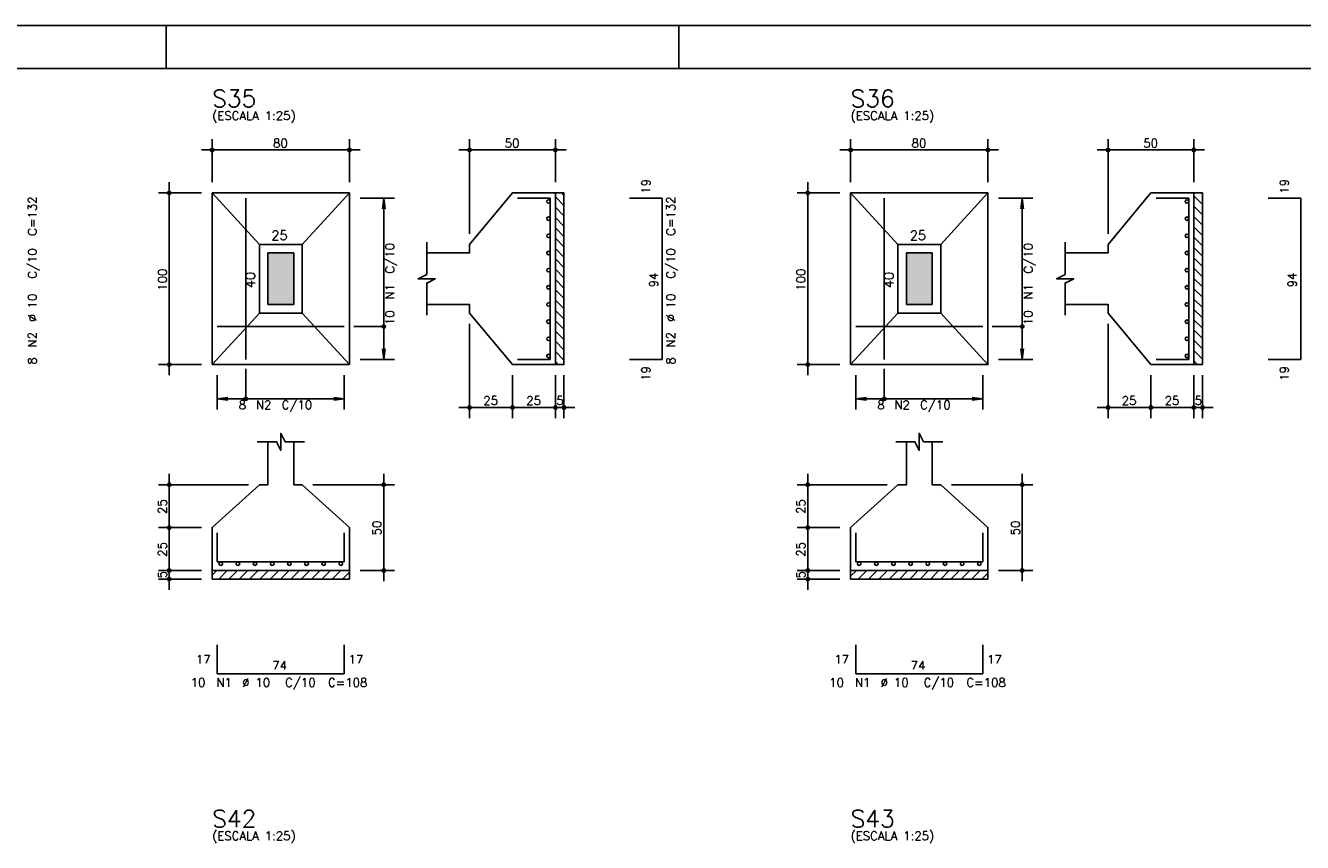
# Model space of a CAD drawing. Extents: x 0 to 119, y 0 to 84.
# Tile 8 of 16: x 30 to 59, y 65 to 84. Entities that reach past the tile are written whole.
import ezdxf

# ---------------------------------------------------------------- set-up
doc = ezdxf.new("R2010")
doc.units = 0
doc.header["$MEASUREMENT"] = 0
for name, color, linetype in [('1', 1, 'CONTINUOUS'), ('2', 2, 'CONTINUOUS'), ('3', 3, 'CONTINUOUS'), ('6', 6, 'CONTINUOUS'), ('7', 7, 'CONTINUOUS'), ('8', 8, 'CONTINUOUS'), ('9', 9, 'CONTINUOUS')]:
    doc.layers.add(name, color=color, linetype=linetype)
doc.styles.get("Standard").update_dxf_attribs({"font": 'ROMANS.SHX'})

msp = doc.modelspace()

# ---------------------------------------------------------------- linework, layer by layer
at = {"layer": '1', "linetype": 'Continuous'}
for p, q in [((0, 84.099998), (118.900002, 84.099998)), ((32.950001, 83.099998), (32.950001, 84.099998)), ((44.900002, 83.099998), (44.900002, 84.099998)), ((42.02427, 80.107213), (42.22427, 79.907213)), ((42.1719, 80.2), (42.22427, 80.14763)), ((56.9064, 80.130894), (57.1064, 79.930894)), ((57.07771, 80.2), (57.1064, 80.17131)), ((42.02427, 79.866797), (42.22427, 79.666797)), ((56.9064, 79.890478), (57.1064, 79.690478)), ((42.02427, 79.626381), (42.22427, 79.426381)), ((56.9064, 79.650062), (57.1064, 79.450062)), ((42.02427, 79.385964), (42.22427, 79.185964)), ((56.9064, 79.409645), (57.1064, 79.209645)), ((42.02427, 79.145548), (42.22427, 78.945548)), ((42.02427, 78.905132), (42.22427, 78.705132)), ((56.9064, 79.169229), (57.1064, 78.969229)), ((56.9064, 78.928813), (57.1064, 78.728813)), ((42.02427, 78.664715), (42.22427, 78.464715)), ((56.9064, 78.688396), (57.1064, 78.488396)), ((42.02427, 78.424299), (42.22427, 78.224299)), ((56.9064, 78.44798), (57.1064, 78.24798)), ((42.02427, 78.183883), (42.22427, 77.983883)), ((56.9064, 78.207564), (57.1064, 78.007564)), ((42.02427, 77.943466), (42.22427, 77.743466)), ((42.02427, 77.70305), (42.22427, 77.50305)), ((56.9064, 77.967147), (57.1064, 77.767147)), ((56.9064, 77.726731), (57.1064, 77.526731)), ((42.02427, 77.462634), (42.22427, 77.262634)), ((56.9064, 77.486315), (57.1064, 77.286315)), ((42.02427, 77.222218), (42.22427, 77.022218)), ((56.9064, 77.245899), (57.1064, 77.045899)), ((42.02427, 76.981801), (42.22427, 76.781801)), ((56.9064, 77.005482), (57.1064, 76.805482)), ((42.02427, 76.741385), (42.22427, 76.541385)), ((42.02427, 76.500969), (42.22427, 76.300969)), ((56.9064, 76.765066), (57.1064, 76.565066)), ((56.9064, 76.52465), (57.1064, 76.32465)), ((42.02427, 76.260552), (42.084822, 76.2)), ((56.9064, 76.284233), (56.990633, 76.2)), ((34.02427, 71.288797), (34.135473, 71.4)), ((34.175889, 71.2), (34.375889, 71.4)), ((34.416305, 71.2), (34.616305, 71.4)), ((34.656722, 71.2), (34.856722, 71.4)), ((34.897138, 71.2), (35.097138, 71.4)), ((35.137554, 71.2), (35.337554, 71.4)), ((35.37797, 71.2), (35.57797, 71.4)), ((35.618387, 71.2), (35.818387, 71.4)), ((35.858803, 71.2), (36.058803, 71.4)), ((36.099219, 71.2), (36.299219, 71.4)), ((36.339636, 71.2), (36.539636, 71.4)), ((36.580052, 71.2), (36.780052, 71.4)), ((36.820468, 71.2), (37.020468, 71.4)), ((37.060885, 71.2), (37.22427, 71.363385)), ((48.9064, 71.265116), (49.041284, 71.4)), ((49.0817, 71.2), (49.2817, 71.4)), ((49.322116, 71.2), (49.522116, 71.4)), ((49.562532, 71.2), (49.762532, 71.4)), ((49.802949, 71.2), (50.002949, 71.4)), ((50.043365, 71.2), (50.243365, 71.4)), ((50.283781, 71.2), (50.483781, 71.4)), ((50.524198, 71.2), (50.724198, 71.4)), ((50.764614, 71.2), (50.964614, 71.4)), ((51.00503, 71.2), (51.20503, 71.4)), ((51.245447, 71.2), (51.445447, 71.4)), ((51.485863, 71.2), (51.685863, 71.4)), ((51.726279, 71.2), (51.926279, 71.4)), ((51.966696, 71.2), (52.1064, 71.339704))]:
    msp.add_line(p, q, dxfattribs=at)
for points in [[(42.02427, 76.2), (42.02427, 80.2), (42.22427, 80.2), (42.22427, 76.2), (42.02427, 76.2)], [(56.9064, 76.2), (56.9064, 80.2), (57.1064, 80.2), (57.1064, 76.2), (56.9064, 76.2)], [(34.02427, 71.4), (37.22427, 71.4), (37.22427, 71.2), (34.02427, 71.2), (34.02427, 71.4)], [(48.9064, 71.4), (52.1064, 71.4), (52.1064, 71.2), (48.9064, 71.2), (48.9064, 71.4)]]:
    msp.add_lwpolyline(points, dxfattribs=at)
at = {"layer": '2', "linetype": 'Continuous'}
for p, q in [((34.02427, 80.45), (34.02427, 81.45)), ((37.22427, 80.45), (37.22427, 81.45)), ((40.02427, 79.25), (40.02427, 81.45)), ((42.02427, 80.45), (42.02427, 81.45)), ((48.9064, 80.45), (48.9064, 81.45)), ((52.1064, 80.45), (52.1064, 81.45)), ((54.9064, 79.25), (54.9064, 81.45)), ((56.9064, 80.45), (56.9064, 81.45)), ((33.77427, 81.2), (37.47427, 81.2)), ((42.27427, 81.2), (39.77427, 81.2)), ((48.6564, 81.2), (52.3564, 81.2)), ((57.1564, 81.2), (54.6564, 81.2)), ((33.02427, 75.95), (33.02427, 80.45)), ((47.9064, 75.95), (47.9064, 80.45)), ((33.77427, 80.2), (32.77427, 80.2)), ((34.02427, 80.2), (34.02427, 80.2)), ((34.02427, 80.2), (34.02427, 80.2)), ((37.22427, 80.2), (37.22427, 80.2)), ((37.22427, 80.08), (37.22427, 80.08)), ((37.47427, 80.08), (38.27427, 80.08)), ((38.02427, 80.08), (37.991638, 79.832139)), ((38.02427, 76.32), (38.02427, 80.08)), ((38.02427, 80.08), (38.056902, 79.832139)), ((42.02427, 80.2), (42.02427, 80.2)), ((48.6564, 80.2), (47.6564, 80.2)), ((48.9064, 80.2), (48.9064, 80.2)), ((48.9064, 80.2), (48.9064, 80.2)), ((52.1064, 80.2), (52.1064, 80.2)), ((52.1064, 80.08), (52.1064, 80.08)), ((52.3564, 80.08), (53.1564, 80.08)), ((52.9064, 80.08), (52.873768, 79.832139)), ((52.9064, 76.32), (52.9064, 80.08)), ((52.9064, 80.08), (52.939032, 79.832139)), ((56.9064, 80.2), (56.9064, 80.2)), ((40.02427, 79), (40.02427, 79)), ((54.9064, 79), (54.9064, 79)), ((40.02427, 77.4), (40.02427, 77.4)), ((54.9064, 77.4), (54.9064, 77.4)), ((40.02427, 77.15), (40.02427, 74.95)), ((54.9064, 77.15), (54.9064, 74.95)), ((38.02427, 76.32), (37.991638, 76.567861)), ((38.02427, 76.32), (38.056902, 76.567861)), ((52.9064, 76.32), (52.873768, 76.567861)), ((52.9064, 76.32), (52.939032, 76.567861)), ((33.77427, 76.2), (32.77427, 76.2)), ((34.02427, 76.2), (34.02427, 76.2)), ((34.14427, 76.2), (34.14427, 76.2)), ((37.10427, 76.2), (37.10427, 76.2)), ((37.22427, 76.32), (37.22427, 76.32)), ((37.47427, 76.32), (38.27427, 76.32)), ((41.02427, 76.2), (41.02427, 76.2)), ((41.02427, 76.2), (41.02427, 76.2)), ((42.02427, 76.2), (42.02427, 76.2)), ((42.02427, 76.2), (42.02427, 76.2)), ((42.22427, 76.2), (42.22427, 76.2)), ((48.6564, 76.2), (47.6564, 76.2)), ((48.9064, 76.2), (48.9064, 76.2)), ((49.0264, 76.2), (49.0264, 76.2)), ((51.9864, 76.2), (51.9864, 76.2)), ((52.1064, 76.32), (52.1064, 76.32)), ((52.3564, 76.32), (53.1564, 76.32)), ((55.9064, 76.2), (55.9064, 76.2)), ((55.9064, 76.2), (55.9064, 76.2)), ((56.9064, 76.2), (56.9064, 76.2)), ((56.9064, 76.2), (56.9064, 76.2)), ((57.1064, 76.2), (57.1064, 76.2)), ((34.14427, 75.95), (34.14427, 75.15)), ((37.10427, 75.95), (37.10427, 75.15)), ((41.02427, 75.95), (41.02427, 74.95)), ((41.02427, 75.95), (41.02427, 74.95)), ((42.02427, 75.95), (42.02427, 74.95)), ((42.02427, 75.95), (42.02427, 74.95)), ((42.22427, 75.95), (42.22427, 74.95)), ((49.0264, 75.95), (49.0264, 75.15)), ((51.9864, 75.95), (51.9864, 75.15)), ((55.9064, 75.95), (55.9064, 74.95)), ((55.9064, 75.95), (55.9064, 74.95)), ((56.9064, 75.95), (56.9064, 74.95)), ((56.9064, 75.95), (56.9064, 74.95)), ((57.1064, 75.95), (57.1064, 74.95)), ((34.14427, 75.4), (34.392131, 75.432632)), ((34.14427, 75.4), (37.10427, 75.4)), ((34.14427, 75.4), (34.392131, 75.367368)), ((37.10427, 75.4), (36.856409, 75.432632)), ((37.10427, 75.4), (36.856409, 75.367368)), ((49.0264, 75.4), (49.274261, 75.432632)), ((49.0264, 75.4), (51.9864, 75.4)), ((49.0264, 75.4), (49.274261, 75.367368)), ((51.9864, 75.4), (51.738539, 75.432632)), ((51.9864, 75.4), (51.738539, 75.367368)), ((41.27427, 75.2), (39.77427, 75.2)), ((42.27427, 75.2), (40.77427, 75.2)), ((41.77427, 75.2), (42.47427, 75.2)), ((56.1564, 75.2), (54.6564, 75.2)), ((57.1564, 75.2), (55.6564, 75.2)), ((56.6564, 75.2), (57.3564, 75.2)), ((33.02427, 72.15), (33.02427, 73.65)), ((38.02427, 71.15), (38.02427, 73.65)), ((47.9064, 72.15), (47.9064, 73.65)), ((52.9064, 71.15), (52.9064, 73.65)), ((34.87427, 73.4), (32.77427, 73.4)), ((35.12427, 73.4), (35.12427, 73.4)), ((36.12427, 73.4), (36.12427, 73.4)), ((36.37427, 73.4), (38.27427, 73.4)), ((49.7564, 73.4), (47.6564, 73.4)), ((50.0064, 73.4), (50.0064, 73.4)), ((51.0064, 73.4), (51.0064, 73.4)), ((51.2564, 73.4), (53.1564, 73.4)), ((33.02427, 71.15), (33.02427, 72.65)), ((47.9064, 71.15), (47.9064, 72.65)), ((33.77427, 72.4), (32.77427, 72.4)), ((33.77427, 72.4), (32.77427, 72.4)), ((34.02427, 72.4), (34.02427, 72.4)), ((34.02427, 72.4), (34.02427, 72.4)), ((48.6564, 72.4), (47.6564, 72.4)), ((48.6564, 72.4), (47.6564, 72.4)), ((48.9064, 72.4), (48.9064, 72.4)), ((48.9064, 72.4), (48.9064, 72.4)), ((33.02427, 70.95), (33.02427, 71.65)), ((47.9064, 70.95), (47.9064, 71.65)), ((33.77427, 71.4), (32.77427, 71.4)), ((33.77427, 71.4), (32.77427, 71.4)), ((33.77427, 71.2), (32.77427, 71.2)), ((34.02427, 71.4), (34.02427, 71.4)), ((34.02427, 71.4), (34.02427, 71.4)), ((34.02427, 71.2), (34.02427, 71.2)), ((37.22427, 71.4), (37.22427, 71.4)), ((37.47427, 71.4), (38.27427, 71.4)), ((48.6564, 71.4), (47.6564, 71.4)), ((48.6564, 71.4), (47.6564, 71.4)), ((48.6564, 71.2), (47.6564, 71.2)), ((48.9064, 71.4), (48.9064, 71.4)), ((48.9064, 71.4), (48.9064, 71.4)), ((48.9064, 71.2), (48.9064, 71.2)), ((52.1064, 71.4), (52.1064, 71.4)), ((52.3564, 71.4), (53.1564, 71.4))]:
    msp.add_line(p, q, dxfattribs=at)
for points in [[(34.02427, 76.2), (37.22427, 76.2), (37.22427, 80.2), (34.02427, 80.2), (34.02427, 76.2)], [(35.12427, 79), (34.02427, 80.2)], [(36.12427, 79), (37.22427, 80.2)], [(39.02427, 77.6), (40.02427, 77.6), (40.02427, 77.4), (41.02427, 76.2), (42.02427, 76.2), (42.02427, 80.2), (41.02427, 80.2), (40.02427, 79), (40.02427, 78.8), (39.02427, 78.8)], [(48.9064, 76.2), (52.1064, 76.2), (52.1064, 80.2), (48.9064, 80.2), (48.9064, 76.2)], [(50.0064, 79), (48.9064, 80.2)], [(51.0064, 79), (52.1064, 80.2)], [(53.9064, 77.6), (54.9064, 77.6), (54.9064, 77.4), (55.9064, 76.2), (56.9064, 76.2), (56.9064, 80.2), (55.9064, 80.2), (54.9064, 79), (54.9064, 78.8), (53.9064, 78.8)], [(35.12427, 77.4), (36.12427, 77.4), (36.12427, 79), (35.12427, 79), (35.12427, 77.4)], [(39.02427, 77.35), (39.02427, 78.1), (39.22427, 78.2), (38.82427, 78.2), (39.02427, 78.3), (39.02427, 79.05)], [(50.0064, 77.4), (51.0064, 77.4), (51.0064, 79), (50.0064, 79), (50.0064, 77.4)], [(53.9064, 77.35), (53.9064, 78.1), (54.1064, 78.2), (53.7064, 78.2), (53.9064, 78.3), (53.9064, 79.05)], [(35.32427, 77.6), (35.92427, 77.6), (35.92427, 78.8), (35.32427, 78.8), (35.32427, 77.6)], [(50.2064, 77.6), (50.8064, 77.6), (50.8064, 78.8), (50.2064, 78.8), (50.2064, 77.6)], [(35.12427, 77.4), (34.02427, 76.2)], [(36.12427, 77.4), (37.22427, 76.2)], [(50.0064, 77.4), (48.9064, 76.2)], [(51.0064, 77.4), (52.1064, 76.2)], [(38.02427, 77.085), (37.32427, 77.085)], [(52.9064, 77.085), (52.2064, 77.085)], [(34.80927, 75.4), (34.80927, 76.1)], [(49.6914, 75.4), (49.6914, 76.1)], [(35.07427, 74.4), (35.52427, 74.4), (35.62427, 74.2), (35.62427, 74.6), (35.72427, 74.4), (36.17427, 74.4)], [(49.9564, 74.4), (50.4064, 74.4), (50.5064, 74.2), (50.5064, 74.6), (50.6064, 74.4), (51.0564, 74.4)], [(35.32427, 74.4), (35.32427, 73.4), (35.12427, 73.4), (34.02427, 72.4), (34.02427, 71.4), (37.22427, 71.4), (37.22427, 72.4), (36.12427, 73.4), (35.92427, 73.4), (35.92427, 74.4)], [(50.2064, 74.4), (50.2064, 73.4), (50.0064, 73.4), (48.9064, 72.4), (48.9064, 71.4), (52.1064, 71.4), (52.1064, 72.4), (51.0064, 73.4), (50.8064, 73.4), (50.8064, 74.4)]]:
    msp.add_lwpolyline(points, dxfattribs=at)
for centre, radius in [((34.02427, 81.2), 0.04), ((34.02427, 81.2), 0.02), ((37.22427, 81.2), 0.04), ((37.22427, 81.2), 0.02), ((40.02427, 81.2), 0.04), ((40.02427, 81.2), 0.02), ((42.02427, 81.2), 0.04), ((42.02427, 81.2), 0.02), ((48.9064, 81.2), 0.04), ((48.9064, 81.2), 0.02), ((52.1064, 81.2), 0.04), ((52.1064, 81.2), 0.02), ((54.9064, 81.2), 0.04), ((54.9064, 81.2), 0.02), ((56.9064, 81.2), 0.04), ((56.9064, 81.2), 0.02), ((33.02427, 80.2), 0.04), ((33.02427, 80.2), 0.02), ((47.9064, 80.2), 0.04), ((47.9064, 80.2), 0.02), ((38.02427, 77.085), 0.04), ((52.9064, 77.085), 0.04), ((33.02427, 76.2), 0.04), ((33.02427, 76.2), 0.02), ((47.9064, 76.2), 0.04), ((47.9064, 76.2), 0.02), ((34.80927, 75.4), 0.04), ((49.6914, 75.4), 0.04), ((40.02427, 75.2), 0.04), ((40.02427, 75.2), 0.02), ((41.02427, 75.2), 0.04), ((41.02427, 75.2), 0.04), ((41.02427, 75.2), 0.02), ((41.02427, 75.2), 0.02), ((42.02427, 75.2), 0.04), ((42.02427, 75.2), 0.04), ((42.02427, 75.2), 0.02), ((42.02427, 75.2), 0.02), ((42.22427, 75.2), 0.04), ((42.22427, 75.2), 0.02), ((54.9064, 75.2), 0.04), ((54.9064, 75.2), 0.02), ((55.9064, 75.2), 0.04), ((55.9064, 75.2), 0.04), ((55.9064, 75.2), 0.02), ((55.9064, 75.2), 0.02), ((56.9064, 75.2), 0.04), ((56.9064, 75.2), 0.04), ((56.9064, 75.2), 0.02), ((56.9064, 75.2), 0.02), ((57.1064, 75.2), 0.04), ((57.1064, 75.2), 0.02), ((33.02427, 73.4), 0.04), ((33.02427, 73.4), 0.02), ((38.02427, 73.4), 0.04), ((38.02427, 73.4), 0.02), ((47.9064, 73.4), 0.04), ((47.9064, 73.4), 0.02), ((52.9064, 73.4), 0.04), ((52.9064, 73.4), 0.02), ((33.02427, 72.4), 0.04), ((33.02427, 72.4), 0.04), ((33.02427, 72.4), 0.02), ((33.02427, 72.4), 0.02), ((47.9064, 72.4), 0.04), ((47.9064, 72.4), 0.04), ((47.9064, 72.4), 0.02), ((47.9064, 72.4), 0.02), ((33.02427, 71.4), 0.04), ((33.02427, 71.4), 0.04), ((38.02427, 71.4), 0.04), ((47.9064, 71.4), 0.04), ((47.9064, 71.4), 0.04), ((52.9064, 71.4), 0.04), ((33.02427, 71.2), 0.04), ((33.02427, 71.4), 0.02), ((33.02427, 71.4), 0.02), ((33.02427, 71.2), 0.02), ((38.02427, 71.4), 0.02), ((47.9064, 71.2), 0.04), ((47.9064, 71.4), 0.02), ((47.9064, 71.4), 0.02), ((47.9064, 71.2), 0.02), ((52.9064, 71.4), 0.02)]:
    msp.add_circle(centre, radius, dxfattribs=at)
at = {"layer": '3', "linetype": 'Continuous'}
for centre in [(41.86296, 80), (56.74509, 80), (41.86296, 79.6), (56.74509, 79.6), (41.86296, 79.2), (56.74509, 79.2), (41.86296, 78.8), (56.74509, 78.8), (41.86296, 78.4), (56.74509, 78.4), (41.86296, 78), (56.74509, 78), (41.86296, 77.6), (56.74509, 77.6), (41.86296, 77.2), (56.74509, 77.2), (41.86296, 76.8), (56.74509, 76.8), (41.86296, 76.4), (56.74509, 76.4), (34.22427, 71.55869), (34.62427, 71.55869), (35.02427, 71.55869), (35.42427, 71.55869), (35.82427, 71.55869), (36.22427, 71.55869), (36.62427, 71.55869), (37.02427, 71.55869), (49.1064, 71.55869), (49.5064, 71.55869), (49.9064, 71.55869), (50.3064, 71.55869), (50.7064, 71.55869), (51.1064, 71.55869), (51.5064, 71.55869), (51.9064, 71.55869)]:
    msp.add_circle(centre, 0.04131, dxfattribs=at)
at = {"layer": '6', "linetype": 'Continuous'}
for p, q in [((34.80927, 76.32), (34.80927, 80.08)), ((41.90427, 80.08), (41.14427, 80.08)), ((41.90427, 76.32), (41.90427, 80.08)), ((44.51427, 80.08), (43.75427, 80.08)), ((44.51427, 76.32), (44.51427, 80.08)), ((49.6914, 76.32), (49.6914, 80.08)), ((56.7864, 80.08), (56.0264, 80.08)), ((56.7864, 76.32), (56.7864, 80.08)), ((59.3964, 80.08), (58.6364, 80.08)), ((59.3964, 76.32), (59.3964, 80.08)), ((34.14427, 77.085), (37.10427, 77.085)), ((49.0264, 77.085), (51.9864, 77.085)), ((41.14427, 76.32), (41.90427, 76.32)), ((43.75427, 76.32), (44.51427, 76.32)), ((56.0264, 76.32), (56.7864, 76.32)), ((58.6364, 76.32), (59.3964, 76.32)), ((34.14427, 72.28), (34.14427, 71.6)), ((37.10427, 71.6), (37.10427, 72.28)), ((49.0264, 72.28), (49.0264, 71.6)), ((51.9864, 71.6), (51.9864, 72.28)), ((34.14427, 71.6), (37.10427, 71.6)), ((49.0264, 71.6), (51.9864, 71.6)), ((34.14427, 69.67), (34.14427, 68.99)), ((37.10427, 68.99), (37.10427, 69.67)), ((49.0264, 69.67), (49.0264, 68.99)), ((51.9864, 68.99), (51.9864, 69.67)), ((34.14427, 68.99), (37.10427, 68.99)), ((49.0264, 68.99), (51.9864, 68.99))]:
    msp.add_line(p, q, dxfattribs=at)
at = {"layer": '8', "linetype": 'Continuous'}
msp.add_line((2.5, 83.099998), (117.900002, 83.099998), dxfattribs=at)
at = {"layer": '9', "linetype": 'Continuous'}
for points in [[(35.32427, 77.6), (35.92427, 77.6), (35.92427, 78.8)], [(35.32427, 77.6), (35.92427, 78.8), (35.32427, 78.8)], [(35.32427, 77.6), (35.32427, 78.8), (35.32427, 77.6)], [(50.2064, 77.6), (50.8064, 77.6), (50.8064, 78.8)], [(50.2064, 77.6), (50.8064, 78.8), (50.2064, 78.8)], [(50.2064, 77.6), (50.2064, 78.8), (50.2064, 77.6)]]:
    msp.add_solid(points, dxfattribs=at)

# ---------------------------------------------------------------- texts
at = {"layer": '2', "linetype": 'Continuous'}
for s, height, p in [('(ESCALA 1:25)', 0.2, (34.02427, 81.9)), ('(ESCALA 1:25)', 0.2, (48.9064, 81.9)), ('80', 0.2, (35.44427, 81.26)), ('50', 0.2, (40.84427, 81.26)), ('80', 0.2, (50.3264, 81.26)), ('50', 0.2, (55.7264, 81.26)), ('25', 0.22, (35.40427, 79.1)), ('25', 0.22, (50.2864, 79.1)), ('8', 0.2, (34.64427, 75.16)), ('N2', 0.2, (35.04427, 75.16)), ('C/10', 0.2, (35.64427, 75.16)), ('25', 0.2, (40.34427, 75.26)), ('25', 0.2, (41.34427, 75.26)), ('5', 0.2, (42.04427, 75.26)), ('8', 0.2, (49.5264, 75.16)), ('N2', 0.2, (49.9264, 75.16)), ('C/10', 0.2, (50.5264, 75.16)), ('25', 0.2, (55.2264, 75.26)), ('25', 0.2, (56.2264, 75.26)), ('5', 0.2, (56.9264, 75.26)), ('17', 0.2, (33.64427, 69.23)), ('17', 0.2, (37.20427, 69.23)), ('17', 0.2, (48.5264, 69.23)), ('17', 0.2, (52.0864, 69.23)), ('74', 0.2, (35.42427, 69.09)), ('74', 0.2, (50.3064, 69.09)), ('10', 0.2, (33.52427, 68.69)), ('N1', 0.2, (34.12427, 68.69)), ('%%c 10', 0.2, (34.72427, 68.69)), ('C/10', 0.2, (35.72427, 68.69)), ('C=108', 0.2, (36.72427, 68.69)), ('10', 0.2, (48.4064, 68.69)), ('N1', 0.2, (49.0064, 68.69)), ('%%c 10', 0.2, (49.6064, 68.69)), ('C/10', 0.2, (50.6064, 68.69)), ('C=108', 0.2, (51.6064, 68.69)), ('(ESCALA 1:25)', 0.2, (34.02427, 65.1168)), ('(ESCALA 1:25)', 0.2, (48.9064, 65.1168))]:
    msp.add_text(s, height=height, dxfattribs=at).set_placement(p)
for s, height, p in [('19', 0.2, (44.23427, 80.18)), ('19', 0.2, (59.1164, 80.18)), ('C=132', 0.2, (29.93213, 79.2)), ('C=132', 0.2, (44.81427, 79.2)), ('C/10', 0.2, (38.26427, 78.32)), ('C/10', 0.2, (53.1464, 78.32)), ('C/10', 0.2, (29.93213, 78.2)), ('C/10', 0.2, (44.81427, 78.2)), ('100', 0.2, (32.96427, 77.92)), ('40', 0.22, (35.02427, 77.98)), ('94', 0.2, (44.41427, 78)), ('100', 0.2, (47.8464, 77.92)), ('40', 0.22, (49.9064, 77.98)), ('94', 0.2, (59.2964, 78)), ('N1', 0.2, (38.26427, 77.72)), ('N1', 0.2, (53.1464, 77.72)), ('%%c 10', 0.2, (29.93213, 77.2)), ('%%c 10', 0.2, (44.81427, 77.2)), ('10', 0.2, (38.26427, 77.12)), ('10', 0.2, (53.1464, 77.12)), ('N2', 0.2, (29.93213, 76.6)), ('N2', 0.2, (44.81427, 76.6)), ('8', 0.2, (29.93213, 76.2)), ('8', 0.2, (44.81427, 76.2)), ('19', 0.2, (44.23427, 75.82)), ('19', 0.2, (59.1164, 75.82)), ('25', 0.2, (32.96427, 72.72)), ('25', 0.2, (47.8464, 72.72)), ('50', 0.2, (37.96427, 72.22)), ('50', 0.2, (52.8464, 72.22)), ('25', 0.2, (32.96427, 71.72)), ('25', 0.2, (47.8464, 71.72)), ('5', 0.2, (32.96427, 71.22)), ('5', 0.2, (47.8464, 71.22))]:
    msp.add_text(s, height=height, rotation=90, dxfattribs=at).set_placement(p)
at = {"layer": '7', "linetype": 'Continuous'}
for s, p in [('S35', (34.02427, 82.2)), ('S36', (48.9064, 82.2)), ('S42', (34.02427, 65.4168)), ('S43', (48.9064, 65.4168))]:
    msp.add_text(s, height=0.4, dxfattribs=at).set_placement(p)

doc.saveas('drawing.dxf')
